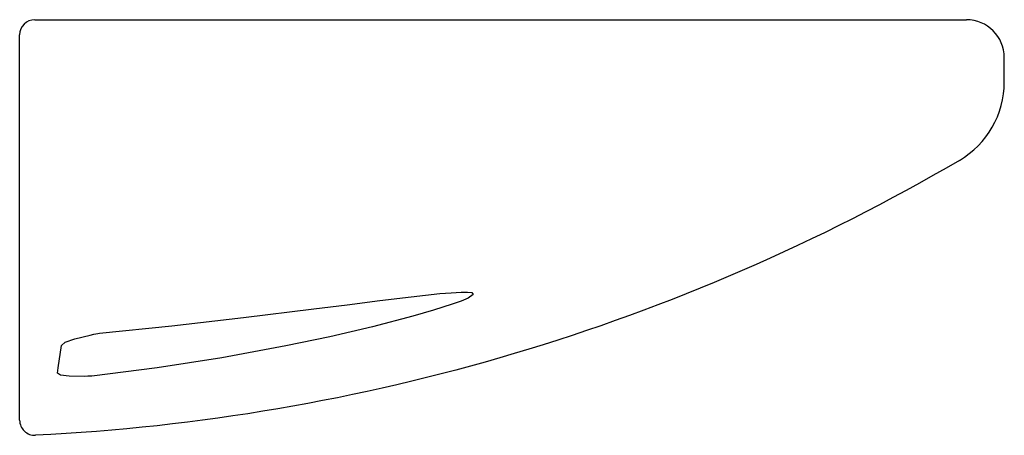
# Model space of a CAD drawing. Header units: millimetres. Extents: x 1002.564 to 1002.694, y 171.028 to 171.083.
import ezdxf

# ---------------------------------------------------------------- set-up
doc = ezdxf.new("R2010")
doc.units = ezdxf.units.MM
doc.layers.add('SANINDUSA', color=3, linetype='Continuous')

msp = doc.modelspace()

# ---------------------------------------------------------------- linework, layer by layer
at = {"layer": 'SANINDUSA'}
for p, q in [((1002.5657, 171.08318), (1002.64376, 171.08318)), ((1002.64376, 171.08318), (1002.65297, 171.08318)), ((1002.65297, 171.08318), (1002.66634, 171.08318)), ((1002.66634, 171.08318), (1002.66653, 171.08318)), ((1002.66653, 171.08318), (1002.6887, 171.08318)), ((1002.5637, 171.07818), (1002.5637, 171.08118)), ((1002.5637, 171.07738), (1002.5637, 171.07818)), ((1002.6937, 171.07495), (1002.6937, 171.07818)), ((1002.5637, 171.0677), (1002.5637, 171.07738)), ((1002.5637, 171.03028), (1002.5637, 171.0677))]:
    msp.add_line(p, q, dxfattribs=at)
at = {"layer": 'SANINDUSA', "flags": 128}
for points in [[(1002.57401, 171.04173), (1002.57422, 171.04176), (1002.58378, 171.04276), (1002.59325, 171.04385), (1002.60252, 171.04497), (1002.60694, 171.04553), (1002.61124, 171.04607), (1002.61539, 171.04657), (1002.61919, 171.04699), (1002.62069, 171.04712), (1002.62199, 171.04719), (1002.62284, 171.04719), (1002.62341, 171.04713), (1002.62359, 171.04686), (1002.6229, 171.04641), (1002.62197, 171.04601), (1002.62079, 171.04558), (1002.61835, 171.0448), (1002.6156, 171.044), (1002.61028, 171.04261), (1002.60463, 171.04129), (1002.59883, 171.04008), (1002.5904, 171.03853), (1002.58185, 171.0372), (1002.57324, 171.03608)], [(1002.56923, 171.04015), (1002.56972, 171.04056), (1002.57098, 171.04102), (1002.57299, 171.04152), (1002.57349, 171.04163), (1002.574, 171.04173), (1002.57401, 171.04173)], [(1002.56869, 171.03647), (1002.5688, 171.03721), (1002.56923, 171.04015)], [(1002.57324, 171.03608), (1002.57322, 171.03608), (1002.5727, 171.03607), (1002.5722, 171.03605), (1002.57025, 171.03607), (1002.56908, 171.03622), (1002.56869, 171.03647)]]:
    msp.add_lwpolyline(points, dxfattribs=at)
at = {"layer": 'SANINDUSA'}
for centre, radius, start, end in [((1002.5657, 171.08118), 0.002, 90, 180), ((1002.6887, 171.07818), 0.005, 0, 90), ((1002.6817, 171.07495), 0.012, 300.3804, 0), ((1002.5657, 171.03028), 0.002, 180, 272.7882)]:
    msp.add_arc(centre, radius, start, end, dxfattribs=at)
msp.add_open_spline([(1002.68777, 171.0646), (1002.65066, 171.04285), (1002.60881, 171.03037), (1002.5658, 171.02828)], degree=3, dxfattribs=at)

doc.saveas('drawing.dxf')
